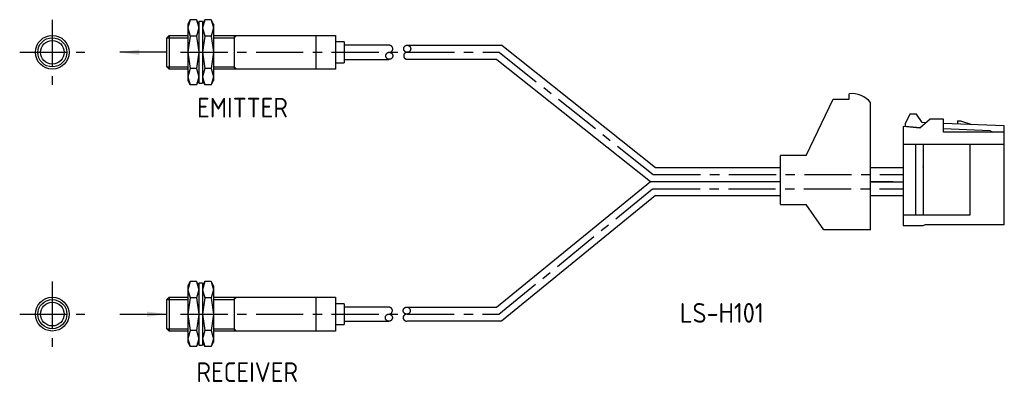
# Model space of a CAD drawing. Extents: x -3 to 172, y -2 to 62.
import ezdxf

# ---------------------------------------------------------------- set-up
doc = ezdxf.new("R2010")
doc.units = 0
doc.linetypes.add('AM_ISO09W050', pattern=[22.5, 12, -1.5, 3, -1.5, 3, -1.5])
doc.linetypes.add('CENTER', pattern=[13.421505, 8.388441, -1.677688, 1.677688, -1.677688])
doc.layers.get('0').update_dxf_attribs({"linetype": 'CONTINUOUS'})
doc.styles.get("Standard").update_dxf_attribs({"font": 'isocp.shx', "bigfont": 'extfont.shx'})

msp = doc.modelspace()

# ---------------------------------------------------------------- linework, layer by layer
at = {"color": 4, "linetype": 'CENTER'}
for p, q in [((2.5, 62.39), (2.5, 50.8)), ((-3.3, 56.59), (8.29, 56.59)), ((25.29, 56.59), (81.93, 56.59)), ((81.93, 56.59), (109.29, 34.84)), ((109.29, 34.84), (153.66, 34.84)), ((81.84, 10.05), (109.21, 32.35)), ((109.21, 32.35), (153.66, 32.34)), ((2.5, 15.84), (2.5, 4.25)), ((-3.3, 10.05), (8.29, 10.05)), ((25.28, 10.05), (81.84, 10.05))]:
    msp.add_line(p, q, dxfattribs=at)
at = {"color": 7, "linetype": 'CONTINUOUS'}
for p, q in [((27.01, 62.37), (26.56, 61.59)), ((27.01, 62.37), (26.56, 60.92)), ((26.56, 61.59), (26.56, 51.59)), ((28.11, 62.37), (27.01, 62.37)), ((28.56, 61.59), (28.11, 62.37)), ((28.11, 62.37), (28.56, 60.92)), ((28.56, 62.09), (28.56, 51.09)), ((29.16, 62.09), (28.56, 62.09)), ((29.61, 62.37), (29.16, 61.59)), ((29.61, 62.37), (29.16, 60.92)), ((29.16, 62.09), (29.16, 51.09)), ((30.71, 62.37), (29.61, 62.37)), ((31.16, 61.59), (30.71, 62.37)), ((30.71, 62.37), (31.16, 60.92)), ((31.16, 61.59), (31.16, 51.59)), ((22.84, 59.19), (23.25, 59.59)), ((23.25, 59.59), (23.25, 53.59)), ((26.56, 60.92), (27.01, 59.48)), ((28.56, 60.92), (28.11, 59.48)), ((29.16, 60.92), (29.61, 59.48)), ((31.16, 60.92), (30.71, 59.48)), ((31.16, 59.59), (52.84, 59.59)), ((34.84, 59.59), (34.84, 53.59)), ((49.34, 59.59), (49.34, 53.59)), ((52.84, 59.59), (52.84, 53.59)), ((27.01, 59.48), (26.56, 56.59)), ((28.11, 59.48), (27.01, 59.48)), ((28.11, 59.48), (28.56, 56.59)), ((29.61, 59.48), (29.16, 56.59)), ((30.71, 59.48), (29.61, 59.48)), ((30.71, 59.48), (31.16, 56.59)), ((54.34, 58.44), (52.84, 58.44)), ((54.34, 58.44), (54.34, 54.74)), ((62.37, 57.84), (54.34, 57.84)), ((65.56, 57.84), (82.36, 57.84)), ((82.36, 57.84), (109.68, 36.13)), ((26.56, 56.59), (27.01, 53.71)), ((28.56, 56.59), (28.11, 53.71)), ((29.16, 56.59), (29.61, 53.71)), ((31.16, 56.59), (30.71, 53.71)), ((52.84, 54.74), (54.34, 54.74)), ((54.34, 55.34), (62.37, 55.34)), ((81.49, 55.34), (65.56, 55.34)), ((81.49, 55.34), (108.81, 33.63)), ((22.84, 54), (23.25, 53.59)), ((27.01, 53.71), (26.56, 52.22)), ((28.11, 53.71), (27.01, 53.71)), ((28.11, 53.71), (28.55, 52.22)), ((29.61, 53.71), (29.16, 52.22)), ((30.71, 53.71), (29.61, 53.71)), ((30.71, 53.71), (31.15, 52.22)), ((52.84, 53.59), (31.16, 53.59)), ((26.56, 52.22), (27.01, 50.82)), ((26.56, 51.59), (27.01, 50.82)), ((28.11, 50.82), (27.01, 50.82)), ((28.55, 52.22), (28.11, 50.82)), ((28.11, 50.82), (28.56, 51.59)), ((28.56, 51.09), (29.16, 51.09)), ((29.16, 52.22), (29.61, 50.82)), ((29.16, 51.59), (29.61, 50.82)), ((30.71, 50.82), (29.61, 50.82)), ((31.15, 52.22), (30.71, 50.82)), ((30.71, 50.82), (31.16, 51.59)), ((144.09, 48.25), (144.09, 49.22)), ((136.44, 38.25), (141.24, 48.25)), ((141.24, 48.25), (142.98, 48.25)), ((142.98, 48.25), (144.09, 48.25)), ((147.89, 25.05), (147.89, 47.65)), ((154.86, 45.58), (154.06, 43.86)), ((156.06, 45.58), (154.86, 45.58)), ((157.06, 44.11), (156.06, 45.58)), ((154.06, 43.86), (154.06, 43.48)), ((158.46, 44.68), (156.64, 43.11)), ((157.06, 44.11), (157.06, 44.11)), ((157.76, 44.08), (157.06, 44.11)), ((157.76, 44.08), (157.06, 44.11)), ((160.86, 44.68), (158.46, 44.68)), ((160.86, 42.38), (160.86, 44.68)), ((171.66, 43.53), (160.86, 43.96)), ((163.36, 44.43), (163.36, 43.86)), ((163.36, 44.43), (163.86, 44.43)), ((163.86, 44.43), (165.86, 43.76)), ((153.66, 43.41), (153.66, 25.78)), ((156.64, 43.11), (153.66, 43.41)), ((154.06, 43.48), (156.76, 43.22)), ((169.16, 42.63), (160.86, 42.96)), ((171.66, 42.38), (160.86, 42.38)), ((171.66, 25.93), (171.66, 43.53)), ((171.66, 40.23), (153.66, 40.23)), ((155.86, 40.23), (155.86, 27.63)), ((157.26, 40.23), (157.26, 27.68)), ((165.56, 40.23), (165.56, 27.63)), ((136.44, 38.25), (131.89, 38.25)), ((131.89, 29.55), (131.89, 38.25)), ((109.68, 36.13), (131.89, 36.13)), ((147.89, 36.09), (153.66, 36.09)), ((157.26, 36.23), (157.26, 36.18)), ((157.26, 36.18), (157.26, 36.23)), ((157.26, 36.18), (157.26, 27.68)), ((81.4, 11.3), (108.81, 33.63)), ((108.81, 33.63), (131.89, 33.63)), ((151.88, 33.59), (147.89, 33.59)), ((147.89, 33.59), (153.66, 33.59)), ((109.66, 31.13), (82.29, 8.8)), ((109.66, 31.13), (131.89, 31.13)), ((153.66, 31.09), (147.89, 31.09)), ((131.89, 29.55), (136.44, 29.55)), ((139.61, 25.05), (136.44, 29.55)), ((165.56, 27.63), (153.66, 27.63)), ((157.26, 27.68), (157.26, 27.63)), ((157.26, 27.63), (157.26, 27.68)), ((147.89, 25.05), (139.61, 25.05)), ((153.66, 25.78), (157.26, 25.78)), ((157.26, 25.78), (157.51, 25.93)), ((171.66, 25.93), (157.51, 25.93)), ((27.01, 15.82), (26.56, 15.05)), ((27.01, 15.82), (26.56, 14.38)), ((28.11, 15.82), (27.01, 15.82)), ((28.56, 15.05), (28.11, 15.82)), ((28.11, 15.82), (28.56, 14.38)), ((29.61, 15.82), (29.16, 15.05)), ((29.61, 15.82), (29.16, 14.38)), ((30.71, 15.82), (29.61, 15.82)), ((31.16, 15.05), (30.71, 15.82)), ((30.71, 15.82), (31.16, 14.38)), ((26.56, 15.05), (26.56, 5.05)), ((26.56, 14.38), (27.01, 12.94)), ((28.56, 14.38), (28.11, 12.94)), ((28.56, 15.55), (28.56, 4.55)), ((29.16, 15.55), (28.56, 15.55)), ((29.16, 15.55), (29.16, 4.55)), ((29.16, 14.38), (29.61, 12.94)), ((31.16, 14.38), (30.71, 12.94)), ((31.16, 15.05), (31.16, 5.05)), ((22.84, 12.64), (23.25, 13.05)), ((23.25, 13.05), (23.25, 7.05)), ((27.01, 12.94), (26.56, 10.05)), ((28.11, 12.94), (27.01, 12.94)), ((28.11, 12.94), (28.56, 10.05)), ((29.61, 12.94), (29.16, 10.05)), ((30.71, 12.94), (29.61, 12.94)), ((30.71, 12.94), (31.16, 10.05)), ((31.16, 13.05), (52.84, 13.05)), ((34.84, 13.05), (34.84, 7.05)), ((49.34, 13.05), (49.34, 7.05)), ((52.84, 13.05), (52.84, 7.05)), ((54.34, 11.9), (52.84, 11.9)), ((54.34, 11.9), (54.34, 8.2)), ((62.3, 11.3), (54.34, 11.3)), ((65.56, 11.3), (81.4, 11.3)), ((26.56, 10.05), (27.01, 7.16)), ((28.56, 10.05), (28.11, 7.16)), ((29.16, 10.05), (29.61, 7.16)), ((31.16, 10.05), (30.71, 7.16)), ((54.34, 8.8), (62.3, 8.8)), ((82.29, 8.8), (65.56, 8.8)), ((22.84, 7.45), (23.25, 7.05)), ((27.01, 7.16), (26.56, 5.68)), ((28.11, 7.16), (27.01, 7.16)), ((28.11, 7.16), (28.55, 5.68)), ((29.61, 7.16), (29.16, 5.68)), ((30.71, 7.16), (29.61, 7.16)), ((30.71, 7.16), (31.15, 5.68)), ((52.84, 7.05), (31.16, 7.05)), ((52.84, 8.2), (54.34, 8.2)), ((26.56, 5.68), (27.01, 4.28)), ((28.55, 5.68), (28.11, 4.28)), ((29.16, 5.68), (29.61, 4.28)), ((31.15, 5.68), (30.71, 4.28)), ((26.56, 5.05), (27.01, 4.28)), ((28.11, 4.28), (27.01, 4.28)), ((28.11, 4.28), (28.56, 5.05)), ((28.56, 4.55), (29.16, 4.55)), ((29.16, 5.05), (29.61, 4.28)), ((30.71, 4.28), (29.61, 4.28)), ((30.71, 4.28), (31.16, 5.05))]:
    msp.add_line(p, q, dxfattribs=at)
at = {"color": 2, "linetype": 'CONTINUOUS'}
for p, q in [((34.84, 59.19), (35.25, 59.59)), ((22.84, 59.19), (26.56, 59.19)), ((31.16, 59.19), (34.84, 59.19)), ((22.84, 54), (26.56, 54)), ((31.16, 54), (34.84, 54)), ((34.84, 54), (35.25, 53.59)), ((22.84, 12.64), (26.56, 12.64)), ((31.16, 12.64), (34.84, 12.64)), ((34.84, 12.64), (35.25, 13.05)), ((22.84, 7.45), (26.56, 7.45)), ((31.16, 7.45), (34.84, 7.45)), ((34.84, 7.45), (35.25, 7.05))]:
    msp.add_line(p, q, dxfattribs=at)
at = {"color": 4, "linetype": 'CONTINUOUS'}
for p, q in [((22.84, 56.59), (14.47, 56.59)), ((14.47, 10.05), (22.84, 10.05))]:
    msp.add_line(p, q, dxfattribs=at)
msp.add_line((169.16, 42.63), (169.62, 42.38))
at = {"color": 7, "linetype": 'CONTINUOUS'}
for points in [[(23.25, 59.59), (26.56, 59.59)], [(22.84, 54), (22.84, 59.19)], [(26.56, 53.59), (23.25, 53.59)], [(22.84, 7.45), (22.84, 12.64)], [(23.25, 13.05), (26.56, 13.05)], [(26.56, 7.05), (23.25, 7.05)]]:
    msp.add_lwpolyline(points, dxfattribs=at)
for centre, radius in [((2.5, 56.59), 3), ((2.5, 56.59), 2.59), ((2.5, 56.59), 2.1), ((2.5, 10.05), 3), ((2.5, 10.05), 2.59), ((2.5, 10.05), 2.1)]:
    msp.add_circle(centre, radius, dxfattribs=at)
at = {"color": 3, "linetype": 'AM_ISO09W050'}
for centre in [(65.56, 57.22), (62.37, 55.97), (65.48, 10.67), (62.3, 9.42)]:
    msp.add_circle(centre, 0.625, dxfattribs=at)
for centre, start, end in [((62.37, 57.22), 270, 90), ((65.56, 55.97), 90, 270), ((62.3, 10.67), 270, 90), ((65.48, 9.42), 90, 270)]:
    msp.add_arc(centre, 0.625, start, end, dxfattribs=at)
at = {"color": 7, "linetype": 'CONTINUOUS'}
msp.add_arc((144.59, 45.05), 4.2, 38.2132, 96.8371, dxfattribs=at)
at = {"color": 4, "linetype": 'CONTINUOUS'}
for points in [[(17.97, 57.06), (17.97, 56.13), (14.47, 56.59)], [(19.34, 9.59), (19.34, 10.51), (22.84, 10.05)]]:
    msp.add_solid(points, dxfattribs=at)

# ---------------------------------------------------------------- texts
at = {"color": 2}
for s, p in [('EMITTER', (28.22, 45)), ('LS-H101', (114, 8.52)), ('RECEIVER', (28.1, -2.01))]:
    msp.add_text(s, height=3.5, dxfattribs=at).set_placement(p)

doc.saveas('drawing.dxf')
